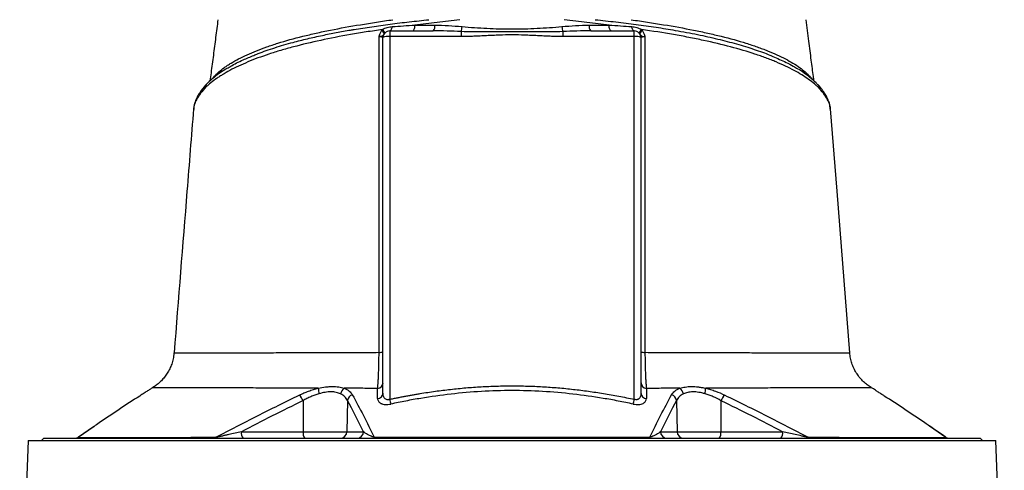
# Model space of a CAD drawing. Header units: millimetres. Extents: x 2377 to 3568, y 1016 to 5019.
# Tile 14 of 15: x 2530 to 3415, y 4018 to 4423. Entities that reach past the tile are written whole.
import ezdxf

# ---------------------------------------------------------------- set-up
doc = ezdxf.new("R2010")
doc.units = ezdxf.units.MM
doc.header["$LTSCALE"] = 2

msp = doc.modelspace()

# ---------------------------------------------------------------- linework, layer by layer
at = {"color": 7, "linetype": 'Continuous', "lineweight": 25}
for p, q in [((2862.46, 4412.71), (2862.46, 4407.55)), ((2862.46, 4412.71), (2901.64, 4412.71)), ((2926.63, 4412.06), (2926.63, 4407.55)), ((3018.3, 4412.06), (3018.3, 4407.55)), ((3043.29, 4412.71), (3082.46, 4412.71)), ((3082.46, 4407.55), (3082.46, 4412.71)), ((2856.46, 4087.46), (2856.46, 4406.71)), ((2862.46, 4407.55), (2862.46, 4081.73)), ((2926.63, 4407.55), (2862.46, 4407.55)), ((3082.46, 4407.55), (3018.3, 4407.55)), ((3082.46, 4081.73), (3082.46, 4407.55)), ((3088.46, 4406.71), (3088.46, 4087.46)), ((3247.72, 4364.24), (3247.58, 4364.39)), ((2686.25, 4342.51), (2686.21, 4342.02)), ((3258.82, 4341.9), (3258.71, 4342.51)), ((3276.13, 4123.34), (3276.21, 4123.34)), ((3295.6, 4092.13), (3295.57, 4092.13)), ((2784.53, 4080.5), (2784.65, 4052.61)), ((2824.45, 4080.79), (2823.97, 4052.61)), ((3120.48, 4080.79), (3120.95, 4052.61)), ((3160.4, 4080.49), (3160.27, 4052.61)), ((2596.23, 4057.14), (2582.77, 4047.83)), ((2551.46, 4046.71), (2549.46, 4044.71)), ((2551.46, 4046.71), (3393.46, 4046.71)), ((2729.14, 4052.61), (2784.65, 4052.61)), ((2784.65, 4052.61), (2823.97, 4052.61)), ((2823.97, 4052.61), (2838.94, 4052.61)), ((3105.99, 4052.61), (3120.95, 4052.61)), ((3120.95, 4052.61), (3160.27, 4052.61)), ((3160.27, 4052.61), (3215.79, 4052.61)), ((3395.46, 4044.71), (3393.46, 4046.71)), ((2537.45, 4044.71), (2529.76, 3861.98)), ((2537.45, 4044.71), (3407.48, 4044.71)), ((3415.17, 3861.94), (3407.48, 4044.71))]:
    msp.add_line(p, q, dxfattribs=at)
at = {"color": 8, "linetype": 'Continuous', "lineweight": 25}
for p, q in [((2703.13, 4369.79), (2703.6, 4370.51)), ((3241.45, 4369.86), (3241.34, 4370.49)), ((3241.34, 4370.49), (3242.07, 4369.37)), ((2596.62, 4057.35), (2582.46, 4047.55)), ((3362.47, 4047.55), (3347.77, 4057.72))]:
    msp.add_line(p, q, dxfattribs=at)
at = {"color": 7, "linetype": 'Continuous', "lineweight": 25, "flags": 128}
for points in [[(2862.46, 4412.71), (2862.83, 4412.78), (2863.2, 4412.98), (2863.54, 4413.3), (2863.87, 4413.75), (2864.16, 4414.31), (2864.41, 4414.97), (2864.62, 4415.71), (2864.78, 4416.52)], [(2883.3, 4412.71), (2883.63, 4412.81), (2883.96, 4413.09), (2884.26, 4413.55), (2884.53, 4414.17), (2884.76, 4414.94), (2884.94, 4415.83), (2885.08, 4416.81), (2885.16, 4417.85)], [(3061.62, 4412.71), (3061.29, 4412.81), (3060.97, 4413.09), (3060.67, 4413.55), (3060.4, 4414.17), (3060.17, 4414.94), (3059.98, 4415.83), (3059.85, 4416.81), (3059.77, 4417.85)], [(3082.46, 4412.71), (3082.09, 4412.78), (3081.73, 4412.98), (3081.38, 4413.3), (3081.06, 4413.75), (3080.77, 4414.31), (3080.51, 4414.97), (3080.3, 4415.71), (3080.14, 4416.52)], [(3276.34, 4123.35), (3264.75, 4268.69), (3258.85, 4342.52)]]:
    msp.add_lwpolyline(points, dxfattribs=at)
at = {"color": 7, "linetype": 'Continuous', "lineweight": 25}
for centre, radius, start, end in [((2852.38, 4407.87), 5.66, 23.88868, 60.78744), ((2853.21, 4409.93), 4.84, 9.24299, 55.02444), ((2862.46, 4406.71), 6, 90, 180), ((2897.08, 4416.79), 6.12, 318.17656, 9.69023), ((2909.96, 4417.96), 17.67, 340.51498, 355.27945), ((3034.96, 4417.96), 17.67, 184.72055, 199.48502), ((3047.85, 4416.79), 6.12, 170.30977, 221.82344), ((3082.46, 4406.71), 6, 0, 90), ((3091.71, 4409.93), 4.84, 124.97556, 170.75701), ((3092.54, 4407.87), 5.66, 119.21256, 156.11132), ((2860.99, 4396.14), 11.5, 82.65042, 113.19586), ((3083.93, 4396.14), 11.5, 66.80414, 97.34958), ((2853.54, 4139.33), 15.43, 267.53228, 280.90614), ((3091.38, 4139.33), 15.43, 259.09391, 272.46771), ((2816.8, 4091.37), 18.51, 178.99491, 194.70553), ((2825.63, 4085.51), 7.34, 123.64611, 171.45211), ((2851.01, 4096.97), 5.46, 276.73252, 356.74598), ((3093.92, 4096.97), 5.46, 183.25435, 263.26851), ((3119.29, 4085.52), 7.34, 8.54574, 56.35025), ((3128.13, 4091.37), 18.51, 345.29632, 1.00913), ((2770.61, 4074.86), 15.02, 22.05748, 45.25191), ((2830.73, 4079.71), 6.37, 106.81928, 170.22076), ((2851.01, 4087.78), 5.47, 276.15505, 356.64553), ((3093.92, 4087.78), 5.47, 183.35451, 263.84499), ((3114.2, 4079.71), 6.37, 9.78019, 73.18254), ((3174.32, 4074.85), 15.02, 134.74778, 157.94153), ((2968.36, 4104.04), 108.23, 191.90059, 194.22634), ((2976.58, 4104.04), 108.21, 345.77228, 348.09828), ((2579.28, 4052.71), 6, 270.00008, 305.34457), ((2579.47, 4052.49), 5.78, 270.03734, 301.23082), ((2704.1, 4049.81), 3.1, 271.38011, 313.78027), ((2735.97, 4051.25), 6.97, 168.8058, 220.70472), ((2791.49, 4051.25), 6.97, 168.8058, 220.70472), ((2818.08, 4052.61), 5.9, 270.98724, 359.999), ((2833.04, 4052.61), 5.9, 270.98724, 359.999), ((2847.41, 4047.99), 1.31, 282.04832, 342.44781), ((3097.52, 4047.99), 1.31, 197.55397, 257.9527), ((3111.88, 4052.61), 5.9, 180.001, 269.01276), ((3126.85, 4052.61), 5.9, 180.001, 269.01276), ((3153.44, 4051.25), 6.97, 319.29528, 11.1942), ((3208.95, 4051.25), 6.97, 319.29528, 11.1942), ((3240.83, 4049.81), 3.1, 226.22234, 268.62013), ((3365.65, 4052.71), 6, 234.73929, 269.99999), ((3365.46, 4052.49), 5.78, 238.77219, 269.96266)]:
    msp.add_arc(centre, radius, start, end, dxfattribs=at)
at = {"color": 8, "linetype": 'Continuous', "lineweight": 25}
for centre, radius, start, end in [((2701.27, 4360.76), 5.35, 136.79731, 179.80848), ((3243.66, 4360.74), 5.36, 0.21199, 40.72616), ((2693.81, 4349.67), 5.54, 154.182, 177.13615), ((3251.11, 4349.67), 5.54, 2.86418, 25.58177)]:
    msp.add_arc(centre, radius, start, end, dxfattribs=at)
at = {"color": 7, "linetype": 'Continuous', "lineweight": 25}
for points, knots in [([(2708, 4422.71), (2707.33, 4417.43), (2705.98, 4406.88), (2703.92, 4390.9), (2702.22, 4377.84), (2701.14, 4370.12), (2700.8, 4367.7)], [0, 0, 0, 0, 0.2898975, 0.5798158, 0.8683734, 1, 1, 1, 1]), ([(2704.54, 4371.66), (2704.62, 4371.74), (2704.7, 4371.83), (2704.86, 4372), (2705.1, 4372.26), (2705.67, 4372.86), (2706.18, 4373.37), (2707.23, 4374.4), (2707.97, 4375.08), (2710.3, 4377.11), (2712.01, 4378.45), (2714.79, 4380.45), (2715.76, 4381.11), (2717.75, 4382.42), (2718.79, 4383.07), (2721.99, 4385.01), (2724.26, 4386.28), (2731.48, 4390.04), (2736.83, 4392.46), (2745.67, 4395.98), (2748.75, 4397.13), (2753.57, 4398.83), (2755.21, 4399.39), (2758.56, 4400.51), (2760.28, 4401.06), (2769, 4403.79), (2776.42, 4405.86), (2788.19, 4408.79), (2792.23, 4409.74), (2798.45, 4411.13), (2800.55, 4411.58), (2804.8, 4412.48), (2806.96, 4412.92), (2817.85, 4415.1), (2826.9, 4416.72), (2840.95, 4419.01), (2845.72, 4419.75), (2852.98, 4420.86), (2855.42, 4421.23), (2860.33, 4421.97), (2862.81, 4422.34), (2865.29, 4422.71)], [0, 0, 0, 0, 0.003906, 0.003906, 0.007813, 0.015625, 0.03125, 0.03125, 0.0625, 0.0625, 0.125, 0.125, 0.15625, 0.15625, 0.1875, 0.1875, 0.25, 0.25, 0.375, 0.375, 0.4375, 0.4375, 0.46875, 0.46875, 0.5, 0.5, 0.625, 0.625, 0.6875, 0.6875, 0.71875, 0.71875, 0.75, 0.75, 0.875, 0.875, 0.9375, 0.9375, 0.96875, 0.96875, 1, 1, 1, 1]), ([(2925.55, 4422.71), (2922.11, 4422.28), (2918.68, 4421.87), (2911.86, 4421.06), (2908.47, 4420.66), (2898.36, 4419.47), (2891.71, 4418.67), (2885.16, 4417.85)], [0, 0, 0, 0, 0.25, 0.25, 0.5, 0.5, 1, 1, 1, 1]), ([(3059.77, 4417.85), (3053.23, 4418.67), (3046.6, 4419.46), (3036.52, 4420.65), (3033.13, 4421.05), (3026.32, 4421.86), (3022.91, 4422.27), (3019.49, 4422.7)], [0, 0, 0, 0, 0.5, 0.5, 0.75, 0.75, 1, 1, 1, 1]), ([(3079.66, 4422.71), (3084.63, 4421.96), (3089.55, 4421.22), (3099.24, 4419.75), (3104, 4419.01), (3118.04, 4416.71), (3127.07, 4415.1), (3137.93, 4412.93), (3140.08, 4412.49), (3144.34, 4411.59), (3146.45, 4411.13), (3152.7, 4409.74), (3156.74, 4408.79), (3168.53, 4405.85), (3175.93, 4403.79), (3186.34, 4400.53), (3189.69, 4399.42), (3194.55, 4397.71), (3196.14, 4397.13), (3199.25, 4395.97), (3200.76, 4395.38), (3208.17, 4392.43), (3213.53, 4389.99), (3223.14, 4384.99), (3227.39, 4382.42), (3232.91, 4378.46), (3234.61, 4377.12), (3236.95, 4375.08), (3237.69, 4374.4), (3238.74, 4373.37), (3239.26, 4372.86), (3239.83, 4372.26), (3240.07, 4372), (3240.23, 4371.83), (3240.3, 4371.75), (3240.38, 4371.66)], [0, 0, 0, 0, 0.0625, 0.0625, 0.125, 0.125, 0.25, 0.25, 0.28125, 0.28125, 0.3125, 0.3125, 0.375, 0.375, 0.5, 0.5, 0.5625, 0.5625, 0.59375, 0.59375, 0.625, 0.625, 0.75, 0.75, 0.875, 0.875, 0.9375, 0.9375, 0.96875, 0.96875, 0.984375, 0.992188, 0.996094, 0.996094, 1, 1, 1, 1]), ([(3244.15, 4367.46), (3243.95, 4368.85), (3243.07, 4375.14), (3241.5, 4387.12), (3239.28, 4404.17), (3237.74, 4416.27), (3236.92, 4422.71)], [0, 0, 0, 0, 0.0754015, 0.3413038, 0.6494871, 1, 1, 1, 1]), ([(2855.99, 4413.89), (2851.09, 4413.18), (2846.25, 4412.46), (2839.07, 4411.33), (2836.69, 4410.94), (2831.96, 4410.16), (2829.6, 4409.76), (2817.95, 4407.73), (2809.02, 4406.01), (2791.92, 4402.34), (2783.75, 4400.39), (2774.01, 4397.81), (2772.08, 4397.28), (2768.3, 4396.22), (2766.43, 4395.68), (2762.76, 4394.59), (2760.95, 4394.04), (2757.39, 4392.93), (2755.63, 4392.36), (2747.05, 4389.52), (2740.71, 4387.17), (2729.02, 4382.3), (2723.68, 4379.78), (2716.41, 4375.88), (2714.11, 4374.56), (2710.85, 4372.56), (2709.8, 4371.88), (2707.75, 4370.52), (2706.75, 4369.84), (2703.88, 4367.78), (2702.09, 4366.39), (2699.63, 4364.3), (2698.84, 4363.6), (2697.33, 4362.2), (2696.61, 4361.49), (2695.93, 4360.78)], [0, 0, 0, 0, 0.0625, 0.0625, 0.09375, 0.09375, 0.125, 0.125, 0.25, 0.25, 0.375, 0.375, 0.40625, 0.40625, 0.4375, 0.4375, 0.46875, 0.46875, 0.5, 0.5, 0.625, 0.625, 0.75, 0.75, 0.8125, 0.8125, 0.84375, 0.84375, 0.875, 0.875, 0.9375, 0.9375, 0.96875, 0.96875, 1, 1, 1, 1]), ([(2853.01, 4407.5), (2853.03, 4407.74), (2853.08, 4407.98), (2853.18, 4408.45), (2853.24, 4408.69), (2853.44, 4409.38), (2853.6, 4409.84), (2854.14, 4411.18), (2854.6, 4412.02), (2855.14, 4412.81)], [0, 0, 0, 0, 0.125, 0.125, 0.25, 0.25, 0.5, 0.5, 1, 1, 1, 1]), ([(2857.56, 4410.16), (2857.27, 4409.75), (2857.03, 4409.37), (2856.52, 4408.72), (2856.24, 4408.46), (2855.55, 4408.03), (2855.14, 4407.87), (2854.41, 4407.69), (2854.15, 4407.64), (2853.6, 4407.55), (2853.31, 4407.52), (2853.01, 4407.5)], [0, 0, 0, 0, 0.25, 0.25, 0.5, 0.5, 0.75, 0.75, 0.875, 0.875, 1, 1, 1, 1]), ([(2855.99, 4413.89), (2856.65, 4414.31), (2857.35, 4414.67), (2858.79, 4415.28), (2859.53, 4415.53), (2861.02, 4415.95), (2861.77, 4416.12), (2863.28, 4416.37), (2864.03, 4416.46), (2864.78, 4416.52)], [0, 0, 0, 0, 0.25, 0.25, 0.5, 0.5, 0.75, 0.75, 1, 1, 1, 1]), ([(2903.11, 4417.82), (2907.16, 4417.82), (2911.23, 4417.67), (2919.39, 4417.21), (2923.47, 4416.88), (2927.58, 4416.5)], [0, 0, 0, 0, 0.5, 0.5, 1, 1, 1, 1]), ([(3018.3, 4412.06), (3014.49, 4411.9), (3010.68, 4411.81), (3003.04, 4411.71), (2999.22, 4411.7), (2991.58, 4411.71), (2987.76, 4411.74), (2980.11, 4411.78), (2976.28, 4411.8), (2968.63, 4411.8), (2964.81, 4411.78), (2957.16, 4411.74), (2953.34, 4411.71), (2945.7, 4411.7), (2941.88, 4411.71), (2934.25, 4411.81), (2930.44, 4411.9), (2926.63, 4412.06)], [0, 0, 0, 0, 0.125, 0.125, 0.25, 0.25, 0.375, 0.375, 0.5, 0.5, 0.625, 0.625, 0.75, 0.75, 0.875, 0.875, 1, 1, 1, 1]), ([(2927.58, 4416.5), (2931.27, 4416.16), (2934.99, 4415.88), (2942.43, 4415.38), (2946.17, 4415.17), (2957.4, 4414.64), (2964.94, 4414.43), (2980, 4414.43), (2987.52, 4414.64), (2998.76, 4415.17), (3002.5, 4415.38), (3009.94, 4415.88), (3013.65, 4416.16), (3017.35, 4416.5)], [0, 0, 0, 0, 0.125, 0.125, 0.25, 0.25, 0.5, 0.5, 0.75, 0.75, 0.875, 0.875, 1, 1, 1, 1]), ([(3017.35, 4416.5), (3021.45, 4416.88), (3025.54, 4417.21), (3033.7, 4417.67), (3037.76, 4417.82), (3041.82, 4417.82)], [0, 0, 0, 0, 0.5, 0.5, 1, 1, 1, 1]), ([(3080.14, 4416.52), (3081.65, 4416.41), (3083.17, 4416.16), (3085.4, 4415.53), (3086.14, 4415.27), (3087.58, 4414.66), (3088.28, 4414.31), (3088.94, 4413.89)], [0, 0, 0, 0, 0.5, 0.5, 0.75, 0.75, 1, 1, 1, 1]), ([(3087.37, 4410.16), (3087.66, 4409.75), (3087.9, 4409.36), (3088.4, 4408.72), (3088.68, 4408.46), (3089.38, 4408.04), (3089.79, 4407.87), (3090.76, 4407.63), (3091.32, 4407.54), (3091.92, 4407.5)], [0, 0, 0, 0, 0.25, 0.25, 0.5, 0.5, 0.75, 0.75, 1, 1, 1, 1]), ([(3249.02, 4360.76), (3248.33, 4361.48), (3247.61, 4362.18), (3246.1, 4363.59), (3245.31, 4364.29), (3242.84, 4366.38), (3241.07, 4367.76), (3235.36, 4371.86), (3231.03, 4374.53), (3221.34, 4379.73), (3215.98, 4382.26), (3208.59, 4385.35), (3207.08, 4385.96), (3203.99, 4387.17), (3202.42, 4387.77), (3197.62, 4389.55), (3194.31, 4390.7), (3184.06, 4394.09), (3176.79, 4396.24), (3161.38, 4400.34), (3153.23, 4402.29), (3142.48, 4404.6), (3140.29, 4405.06), (3135.89, 4405.96), (3133.66, 4406.4), (3129.16, 4407.27), (3126.89, 4407.7), (3122.3, 4408.54), (3119.99, 4408.95), (3108.32, 4410.98), (3098.75, 4412.47), (3088.94, 4413.89)], [0, 0, 0, 0, 0.03125, 0.03125, 0.0625, 0.0625, 0.125, 0.125, 0.25, 0.25, 0.375, 0.375, 0.40625, 0.40625, 0.4375, 0.4375, 0.5, 0.5, 0.625, 0.625, 0.75, 0.75, 0.78125, 0.78125, 0.8125, 0.8125, 0.84375, 0.84375, 0.875, 0.875, 1, 1, 1, 1]), ([(3089.78, 4412.81), (3090.33, 4412.02), (3090.78, 4411.17), (3091.33, 4409.84), (3091.49, 4409.38), (3091.69, 4408.68), (3091.75, 4408.45), (3091.85, 4407.98), (3091.89, 4407.74), (3091.92, 4407.5)], [0, 0, 0, 0, 0.5, 0.5, 0.75, 0.75, 0.875, 0.875, 1, 1, 1, 1]), ([(2852.88, 4123.92), (2852.91, 4147.65), (2852.93, 4171.36), (2852.97, 4218.74), (2852.99, 4242.42), (2853.01, 4289.69), (2853.01, 4313.31), (2853.02, 4360.46), (2853.01, 4384), (2853.01, 4407.5)], [0, 0, 0, 0, 0.25, 0.25, 0.5, 0.5, 0.75, 0.75, 1, 1, 1, 1]), ([(2856.46, 4406.71), (2856.46, 4406.79), (2856.39, 4406.87), (2856.15, 4406.99), (2856.06, 4407.03), (2855.83, 4407.1), (2855.69, 4407.14), (2855.25, 4407.24), (2854.87, 4407.31), (2854.02, 4407.42), (2853.53, 4407.47), (2853.01, 4407.5)], [0, 0, 0, 0, 0.25, 0.25, 0.375, 0.375, 0.5, 0.5, 0.75, 0.75, 1, 1, 1, 1]), ([(3018.3, 4407.55), (3017.61, 4407.55), (3016.18, 4407.55), (3014, 4407.58), (3011.71, 4407.63), (3009.31, 4407.7), (3006.77, 4407.79), (3004.03, 4407.9), (3000.22, 4408.07), (2995.4, 4408.32), (2989.67, 4408.61), (2982.04, 4408.95), (2972.49, 4409.17), (2962.93, 4408.95), (2955.29, 4408.61), (2949.56, 4408.32), (2944.73, 4408.07), (2940.91, 4407.9), (2937.63, 4407.77), (2934.08, 4407.65), (2930.25, 4407.56), (2927.8, 4407.55), (2926.63, 4407.55)], [0, 0, 0, 0, 0.022684, 0.046516, 0.071499, 0.097634, 0.124921, 0.154514, 0.187387, 0.249861, 0.312336, 0.374801, 0.499716, 0.624752, 0.687296, 0.74984, 0.812385, 0.845303, 0.874927, 0.919825, 0.961514, 1, 1, 1, 1]), ([(3091.92, 4407.5), (3091.39, 4407.47), (3090.91, 4407.42), (3090.06, 4407.31), (3089.68, 4407.24), (3089.23, 4407.14), (3089.1, 4407.1), (3088.87, 4407.03), (3088.77, 4406.99), (3088.54, 4406.87), (3088.46, 4406.79), (3088.46, 4406.71)], [0, 0, 0, 0, 0.25, 0.25, 0.5, 0.5, 0.625, 0.625, 0.75, 0.75, 1, 1, 1, 1]), ([(3091.92, 4407.5), (3091.91, 4384), (3091.91, 4360.46), (3091.91, 4313.31), (3091.92, 4289.69), (3091.94, 4242.41), (3091.96, 4218.74), (3092, 4171.36), (3092.02, 4147.65), (3092.05, 4123.92)], [0, 0, 0, 0, 0.25, 0.25, 0.5, 0.5, 0.75, 0.75, 1, 1, 1, 1]), ([(2716.67, 4379.12), (2717.6, 4379.72), (2721.6, 4382.32), (2729.33, 4386.21), (2736.98, 4389.33), (2740.2, 4390.64)], [0, 0, 0, 0, 0.1484333, 0.6412599, 1, 1, 1, 1]), ([(3206.93, 4389.75), (3211.06, 4387.98), (3217.7, 4385.14), (3224.84, 4381.33), (3228.07, 4379.33), (3229.42, 4378.5)], [0, 0, 0, 0, 0.489168, 0.787524, 1, 1, 1, 1]), ([(2716.09, 4378.89), (2715.47, 4378.53), (2712.77, 4376.96), (2708.56, 4374.07), (2703.49, 4370.21), (2699.79, 4366.99), (2697.97, 4364.97), (2697.43, 4364.37)], [0, 0, 0, 0, 0.079899, 0.347462, 0.614768, 0.887027, 1, 1, 1, 1]), ([(3247.53, 4364.08), (3246.99, 4364.68), (3245.21, 4366.65), (3241.56, 4369.93), (3236.57, 4373.86), (3232.66, 4376.63), (3230.29, 4378.03), (3229.96, 4378.22)], [0, 0, 0, 0, 0.121036, 0.400053, 0.678675, 0.955884, 1, 1, 1, 1]), ([(2695.93, 4360.78), (2694.22, 4358.99), (2692.73, 4357.15), (2690.17, 4353.48), (2689.11, 4351.66), (2688.28, 4349.95)], [0, 0, 0, 0, 0.5, 0.5, 1, 1, 1, 1]), ([(2697.4, 4364.39), (2696.44, 4363.34), (2694.25, 4360.95), (2691.56, 4357.08), (2689.72, 4353.98), (2688.99, 4352.38), (2688.85, 4352.07)], [0, 0, 0, 0, 0.25978, 0.59281, 0.922764, 1, 1, 1, 1]), ([(3256.11, 4352.06), (3255.47, 4353.31), (3254.16, 4355.88), (3251.4, 4359.91), (3249.16, 4362.8), (3247.71, 4364.23), (3247.56, 4364.38)], [0, 0, 0, 0, 0.309524, 0.632567, 0.962383, 1, 1, 1, 1]), ([(3256.64, 4349.95), (3255.81, 4351.65), (3254.76, 4353.48), (3252.21, 4357.14), (3250.72, 4358.98), (3249.02, 4360.76)], [0, 0, 0, 0, 0.5, 0.5, 1, 1, 1, 1]), ([(2688.9, 4352.04), (2688.56, 4351.37), (2687.62, 4349.49), (2686.81, 4347.04), (2686.56, 4345.27), (2686.49, 4344.78)], [0, 0, 0, 0, 0.288386, 0.805955, 1, 1, 1, 1]), ([(3258.91, 4341.86), (3258.9, 4342.14), (3258.88, 4343.77), (3258.19, 4346.71), (3257.26, 4349.84), (3256.35, 4351.57), (3256.11, 4352.04)], [0, 0, 0, 0, 0.079639, 0.465129, 0.854744, 1, 1, 1, 1]), ([(2686.08, 4342.53), (2684.11, 4317.91), (2678.27, 4244.85), (2672.45, 4171.79), (2668.58, 4123.35)], [0, 0, 0, 0, 0.33689, 1, 1, 1, 1]), ([(2686.35, 4343.9), (2686.21, 4343.31), (2686.06, 4342.67), (2686.06, 4342.03), (2686.06, 4341.99)], [0, 0, 0, 0, 0.929181, 1, 1, 1, 1]), ([(2668.48, 4123.36), (2668.41, 4122.36), (2668.22, 4119.75), (2667.26, 4115.66), (2665.74, 4111.21), (2663.74, 4107.09), (2661.38, 4103.34), (2658.7, 4099.97), (2655.78, 4096.99), (2652.67, 4094.46), (2650.48, 4092.89), (2649.29, 4092.24), (2649.23, 4092.21)], [0, 0, 0, 0, 0.079121, 0.20619, 0.32959, 0.449487, 0.565935, 0.678886, 0.788199, 0.893633, 0.994828, 1, 1, 1, 1]), ([(2851.65, 4091.54), (2851.81, 4093.22), (2851.97, 4095.2), (2852.15, 4098.05), (2852.18, 4098.64), (2852.25, 4099.86), (2852.29, 4100.49), (2852.38, 4102.42), (2852.44, 4103.76), (2852.55, 4106.54), (2852.6, 4107.99), (2852.67, 4110.24), (2852.69, 4111), (2852.73, 4112.55), (2852.75, 4113.34), (2852.83, 4117.31), (2852.87, 4120.57), (2852.88, 4123.92)], [0, 0, 0, 0, 0.25, 0.25, 0.3125, 0.3125, 0.375, 0.375, 0.5, 0.5, 0.625, 0.625, 0.6875, 0.6875, 0.75, 0.75, 1, 1, 1, 1]), ([(3092.05, 4123.92), (3092.06, 4120.57), (3092.1, 4117.32), (3092.19, 4112.59), (3092.23, 4111.02), (3092.32, 4108.01), (3092.37, 4106.56), (3092.48, 4103.77), (3092.54, 4102.43), (3092.67, 4099.85), (3092.74, 4098.63), (3092.88, 4096.35), (3092.96, 4095.29), (3093.11, 4093.3), (3093.2, 4092.38), (3093.28, 4091.54)], [0, 0, 0, 0, 0.25, 0.25, 0.375, 0.375, 0.5, 0.5, 0.625, 0.625, 0.75, 0.75, 0.875, 0.875, 1, 1, 1, 1]), ([(3295.61, 4092.21), (3295.56, 4092.23), (3294.27, 4092.92), (3291.89, 4094.66), (3288.5, 4097.48), (3285.39, 4100.81), (3282.62, 4104.52), (3280.28, 4108.59), (3278.41, 4112.93), (3277.11, 4117.48), (3276.4, 4120.99), (3276.33, 4122.96), (3276.32, 4123.35)], [0, 0, 0, 0, 0.004239, 0.115087, 0.2316, 0.351278, 0.472986, 0.596013, 0.71991, 0.844382, 0.969226, 1, 1, 1, 1]), ([(2649.08, 4092.11), (2649.01, 4092.06), (2648.85, 4091.95), (2647.39, 4090.98), (2644.97, 4089.39), (2641.73, 4087.27), (2639.05, 4085.55), (2637.69, 4084.68)], [0, 0, 0, 0, 0.17805, 0.380751, 0.590983, 0.792748, 1, 1, 1, 1]), ([(2781.18, 4085.52), (2782.53, 4086.17), (2783.9, 4086.8), (2786.7, 4087.98), (2788.12, 4088.54), (2790.98, 4089.58), (2792.42, 4090.07), (2794.62, 4090.73), (2795.36, 4090.94), (2796.83, 4091.34), (2797.56, 4091.52), (2798.29, 4091.69)], [0, 0, 0, 0, 0.25, 0.25, 0.5, 0.5, 0.75, 0.75, 0.875, 0.875, 1, 1, 1, 1]), ([(2798.29, 4091.69), (2800.51, 4092.16), (2802.68, 4092.55), (2805.86, 4092.94), (2806.91, 4093.04), (2808.98, 4093.18), (2810, 4093.21), (2812.97, 4093.2), (2814.85, 4093.06), (2817.51, 4092.64), (2818.38, 4092.47), (2820.02, 4092.08), (2820.81, 4091.86), (2821.57, 4091.62)], [0, 0, 0, 0, 0.25, 0.25, 0.375, 0.375, 0.5, 0.5, 0.75, 0.75, 0.875, 0.875, 1, 1, 1, 1]), ([(2821.57, 4091.62), (2822.45, 4091.29), (2823.26, 4090.91), (2824.77, 4090.07), (2825.45, 4089.61), (2827.27, 4088.14), (2828.21, 4087.03), (2828.88, 4085.8)], [0, 0, 0, 0, 0.25, 0.25, 0.5, 0.5, 1, 1, 1, 1]), ([(2851.65, 4091.54), (2846.51, 4091.56), (2841.43, 4091.57), (2831.4, 4091.6), (2826.45, 4091.61), (2821.57, 4091.62)], [0, 0, 0, 0, 0.5, 0.5, 1, 1, 1, 1]), ([(2851.59, 4082.35), (2851.6, 4084.33), (2851.61, 4086.32), (2851.63, 4088.3), (2851.63, 4089.38), (2851.64, 4090.46), (2851.65, 4091.54)], [0, 0, 0, 0, 0.006000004, 0.006000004, 0.006000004, 0.009284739, 0.009284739, 0.009284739, 0.009284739]), ([(2862.46, 4081.73), (2863.62, 4081.97), (2865.92, 4082.45), (2869.36, 4083.15), (2872.79, 4083.83), (2876.21, 4084.48), (2879.61, 4085.11), (2883, 4085.72), (2886.37, 4086.3), (2893.21, 4087.45), (2903.46, 4089.01), (2917.23, 4090.74), (2930.97, 4092.1), (2944.79, 4093.09), (2958.61, 4093.69), (2972.42, 4093.89), (2986.2, 4093.69), (2999.99, 4093.1), (3013.85, 4092.11), (3025.34, 4090.98), (3034.43, 4089.89), (3041.15, 4089), (3047.91, 4088.02), (3054.73, 4086.95), (3061.59, 4085.79), (3068.51, 4084.53), (3075.47, 4083.18), (3080.13, 4082.21), (3082.46, 4081.73)], [0, 0, 0, 0, 0.015939, 0.031794, 0.047567, 0.063258, 0.078867, 0.094395, 0.109843, 0.12521, 0.188192, 0.250162, 0.312872, 0.374969, 0.437621, 0.500012, 0.561814, 0.624018, 0.686676, 0.749836, 0.780101, 0.810643, 0.841468, 0.872581, 0.903986, 0.935688, 0.967691, 1, 1, 1, 1]), ([(3123.36, 4091.62), (3118.48, 4091.61), (3113.54, 4091.6), (3103.51, 4091.57), (3098.43, 4091.56), (3093.28, 4091.54)], [0, 0, 0, 0, 0.5, 0.5, 1, 1, 1, 1]), ([(3093.28, 4091.54), (3093.29, 4089.57), (3093.3, 4087.59), (3093.32, 4085.61), (3093.32, 4084.52), (3093.33, 4083.43), (3093.34, 4082.35)], [0, 0, 0, 0, 0.006000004, 0.006000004, 0.006000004, 0.009285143, 0.009285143, 0.009285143, 0.009285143]), ([(3116.04, 4085.8), (3116.38, 4086.41), (3116.79, 4087), (3117.73, 4088.11), (3118.27, 4088.64), (3119.48, 4089.62), (3120.16, 4090.07), (3121.65, 4090.91), (3122.48, 4091.29), (3123.36, 4091.62)], [0, 0, 0, 0, 0.25, 0.25, 0.5, 0.5, 0.75, 0.75, 1, 1, 1, 1]), ([(3123.36, 4091.62), (3124.87, 4092.1), (3126.51, 4092.5), (3129.16, 4092.91), (3130.07, 4093.02), (3131.97, 4093.17), (3132.94, 4093.21), (3135.91, 4093.21), (3137.96, 4093.08), (3141.16, 4092.68), (3142.25, 4092.52), (3144.42, 4092.14), (3145.52, 4091.93), (3146.63, 4091.69)], [0, 0, 0, 0, 0.25, 0.25, 0.375, 0.375, 0.5, 0.5, 0.75, 0.75, 0.875, 0.875, 1, 1, 1, 1]), ([(3146.63, 4091.69), (3148.09, 4091.35), (3149.55, 4090.95), (3151.76, 4090.29), (3152.5, 4090.05), (3153.96, 4089.57), (3154.68, 4089.32), (3158.27, 4088.01), (3161.05, 4086.83), (3163.74, 4085.52)], [0, 0, 0, 0, 0.25, 0.25, 0.375, 0.375, 0.5, 0.5, 1, 1, 1, 1]), ([(3307.24, 4084.68), (3306.52, 4085.14), (3304.6, 4086.37), (3301.84, 4088.15), (3299.27, 4089.84), (3297.34, 4091.11), (3296.2, 4091.87), (3295.69, 4092.21), (3295.83, 4092.11), (3295.84, 4092.11)], [0, 0, 0, 0, 0.108351, 0.28718, 0.46985, 0.639472, 0.813333, 0.994852, 1, 1, 1, 1]), ([(2637.69, 4084.68), (2625.45, 4076.73), (2611.7, 4067.8), (2598.11, 4058.38), (2596.62, 4057.35)], [0, 0, 0, 0, 0.8904356, 1, 1, 1, 1]), ([(2706.24, 4047.57), (2718.64, 4054.08), (2731.08, 4060.51), (2756.05, 4073.18), (2768.58, 4079.42), (2781.18, 4085.52)], [0, 0, 0, 0, 0.5, 0.5, 1, 1, 1, 1]), ([(2798.9, 4086.67), (2798.28, 4086.5), (2797.65, 4086.31), (2796.4, 4085.91), (2795.78, 4085.69), (2793.92, 4085.02), (2792.7, 4084.54), (2790.3, 4083.49), (2789.12, 4082.94), (2786.79, 4081.76), (2785.64, 4081.14), (2784.53, 4080.5)], [0, 0, 0, 0, 0.125, 0.125, 0.25, 0.25, 0.5, 0.5, 0.75, 0.75, 1, 1, 1, 1]), ([(2818.38, 4086.61), (2817.78, 4086.87), (2817.16, 4087.12), (2815.83, 4087.57), (2815.13, 4087.76), (2812.93, 4088.24), (2811.37, 4088.42), (2808.85, 4088.42), (2807.98, 4088.38), (2806.21, 4088.22), (2805.31, 4088.1), (2802.6, 4087.64), (2800.77, 4087.2), (2798.9, 4086.67)], [0, 0, 0, 0, 0.125, 0.125, 0.25, 0.25, 0.5, 0.5, 0.625, 0.625, 0.75, 0.75, 1, 1, 1, 1]), ([(2824.45, 4080.79), (2823.9, 4081.99), (2823.14, 4083.1), (2821.63, 4084.57), (2821.07, 4085.03), (2819.81, 4085.89), (2819.12, 4086.27), (2818.38, 4086.61)], [0, 0, 0, 0, 0.5, 0.5, 0.75, 0.75, 1, 1, 1, 1]), ([(2828.88, 4085.8), (2832.23, 4079.73), (2835.54, 4073.48), (2842.13, 4060.72), (2845.4, 4054.21), (2848.66, 4047.6)], [0, 0, 0, 0, 0.5, 0.5, 1, 1, 1, 1]), ([(2851.59, 4082.35), (2851.59, 4081.92), (2851.64, 4081.5), (2851.88, 4080.7), (2852.05, 4080.31), (2852.53, 4079.58), (2852.84, 4079.23), (2853.6, 4078.58), (2854.04, 4078.29), (2854.82, 4077.91), (2855.1, 4077.79), (2855.7, 4077.58), (2856.01, 4077.48), (2857, 4077.24), (2857.73, 4077.12), (2858.88, 4077.04), (2859.28, 4077.02), (2860.09, 4077.03), (2860.51, 4077.05), (2861.77, 4077.14), (2862.61, 4077.27), (2863.46, 4077.45)], [0, 0, 0, 0, 0.125, 0.125, 0.25, 0.25, 0.375, 0.375, 0.5, 0.5, 0.5625, 0.5625, 0.625, 0.625, 0.75, 0.75, 0.8125, 0.8125, 0.875, 0.875, 1, 1, 1, 1]), ([(2862.46, 4081.73), (2862.22, 4081.62), (2861.97, 4081.54), (2861.47, 4081.41), (2861.21, 4081.37), (2860.44, 4081.32), (2859.96, 4081.39), (2859.1, 4081.69), (2858.73, 4081.91), (2858.11, 4082.43), (2857.84, 4082.73), (2857.4, 4083.37), (2857.22, 4083.71), (2856.93, 4084.42), (2856.81, 4084.78), (2856.54, 4085.9), (2856.46, 4086.67), (2856.46, 4087.46)], [0, 0, 0, 0, 0.0625, 0.0625, 0.125, 0.125, 0.25, 0.25, 0.375, 0.375, 0.5, 0.5, 0.625, 0.625, 0.75, 0.75, 1, 1, 1, 1]), ([(3081.47, 4077.45), (3076.99, 4078.4), (3072.49, 4079.31), (3063.48, 4081.03), (3058.97, 4081.83), (3045.4, 4084.08), (3036.34, 4085.36), (3009.09, 4088.47), (2990.83, 4089.55), (2954.11, 4089.55), (2935.84, 4088.46), (2908.59, 4085.36), (2899.52, 4084.08), (2885.96, 4081.83), (2881.44, 4081.03), (2872.44, 4079.31), (2867.94, 4078.4), (2863.46, 4077.45)], [0, 0, 0, 0, 0.0625, 0.0625, 0.125, 0.125, 0.25, 0.25, 0.5, 0.5, 0.75, 0.75, 0.875, 0.875, 0.9375, 0.9375, 1, 1, 1, 1]), ([(3081.47, 4077.45), (3082.32, 4077.27), (3083.16, 4077.14), (3084.43, 4077.04), (3084.85, 4077.03), (3085.66, 4077.02), (3086.05, 4077.04), (3087.21, 4077.12), (3087.94, 4077.24), (3089.26, 4077.57), (3089.85, 4077.78), (3090.9, 4078.3), (3091.34, 4078.59), (3092.09, 4079.23), (3092.4, 4079.58), (3093.12, 4080.69), (3093.34, 4081.49), (3093.34, 4082.35)], [0, 0, 0, 0, 0.125, 0.125, 0.1875, 0.1875, 0.25, 0.25, 0.375, 0.375, 0.5, 0.5, 0.625, 0.625, 0.75, 0.75, 1, 1, 1, 1]), ([(3088.46, 4087.46), (3088.46, 4086.67), (3088.39, 4085.9), (3088.12, 4084.79), (3088, 4084.42), (3087.7, 4083.71), (3087.53, 4083.37), (3087.09, 4082.74), (3086.82, 4082.43), (3086.36, 4082.04), (3086.19, 4081.92), (3085.82, 4081.71), (3085.62, 4081.62), (3085.19, 4081.47), (3084.97, 4081.41), (3084.49, 4081.35), (3084.23, 4081.34), (3083.46, 4081.39), (3082.95, 4081.52), (3082.46, 4081.73)], [0, 0, 0, 0, 0.25, 0.25, 0.375, 0.375, 0.5, 0.5, 0.625, 0.625, 0.6875, 0.6875, 0.75, 0.75, 0.8125, 0.8125, 0.875, 0.875, 1, 1, 1, 1]), ([(3096.27, 4047.6), (3099.52, 4054.21), (3102.79, 4060.72), (3109.38, 4073.48), (3112.7, 4079.73), (3116.04, 4085.8)], [0, 0, 0, 0, 0.5, 0.5, 1, 1, 1, 1]), ([(3126.55, 4086.61), (3125.8, 4086.27), (3125.11, 4085.88), (3123.86, 4085.04), (3123.3, 4084.58), (3122.3, 4083.6), (3121.86, 4083.08), (3121.08, 4081.97), (3120.75, 4081.39), (3120.48, 4080.79)], [0, 0, 0, 0, 0.25, 0.25, 0.5, 0.5, 0.75, 0.75, 1, 1, 1, 1]), ([(3146.03, 4086.67), (3145.09, 4086.93), (3144.16, 4087.18), (3142.31, 4087.61), (3141.38, 4087.8), (3138.65, 4088.26), (3136.9, 4088.43), (3134.39, 4088.42), (3133.57, 4088.37), (3131.98, 4088.2), (3131.22, 4088.07), (3129.05, 4087.6), (3127.74, 4087.14), (3126.55, 4086.61)], [0, 0, 0, 0, 0.125, 0.125, 0.25, 0.25, 0.5, 0.5, 0.625, 0.625, 0.75, 0.75, 1, 1, 1, 1]), ([(3160.4, 4080.49), (3158.16, 4081.78), (3155.85, 4082.96), (3152.84, 4084.27), (3152.23, 4084.52), (3151, 4085.01), (3150.38, 4085.25), (3148.51, 4085.92), (3147.27, 4086.32), (3146.03, 4086.67)], [0, 0, 0, 0, 0.5, 0.5, 0.625, 0.625, 0.75, 0.75, 1, 1, 1, 1]), ([(3163.74, 4085.52), (3176.34, 4079.42), (3188.88, 4073.18), (3213.85, 4060.51), (3226.28, 4054.08), (3238.68, 4047.57)], [0, 0, 0, 0, 0.5, 0.5, 1, 1, 1, 1]), ([(3347.77, 4057.72), (3346.45, 4058.63), (3333.04, 4067.93), (3319.48, 4076.73), (3307.24, 4084.68)], [0, 0, 0, 0, 0.097882, 1, 1, 1, 1]), ([(3362.19, 4047.83), (3362.15, 4047.85), (3357.5, 4051.14), (3352.81, 4054.33), (3348.15, 4057.5)], [0, 0, 0, 0, 0.008158, 1, 1, 1, 1]), ([(2582.46, 4047.55), (2584.63, 4047.55), (2587.21, 4047.55), (2591.66, 4047.55), (2593.25, 4047.55), (2596.61, 4047.55), (2598.4, 4047.55), (2607.8, 4047.55), (2616.79, 4047.55), (2632.44, 4047.56), (2638.02, 4047.56), (2646.95, 4047.56), (2650.01, 4047.56), (2656.31, 4047.56), (2659.53, 4047.56), (2666.16, 4047.56), (2669.55, 4047.56), (2676.49, 4047.56), (2680.03, 4047.56), (2690.88, 4047.57), (2698.41, 4047.57), (2706.24, 4047.57)], [0, 0, 0, 0, 0.125, 0.125, 0.1875, 0.1875, 0.25, 0.25, 0.5, 0.5, 0.625, 0.625, 0.6875, 0.6875, 0.75, 0.75, 0.8125, 0.8125, 0.875, 0.875, 1, 1, 1, 1]), ([(2729.14, 4052.61), (2727.27, 4052.18), (2725.39, 4051.75), (2721.61, 4050.89), (2719.7, 4050.46), (2716.83, 4049.82), (2715.87, 4049.61), (2713.94, 4049.18), (2712.96, 4048.97), (2711.02, 4048.55), (2710.05, 4048.34), (2708.59, 4048.04), (2708.11, 4047.94), (2707.16, 4047.75), (2706.69, 4047.65), (2706.24, 4047.57)], [0, 0, 0, 0, 0.25, 0.25, 0.5, 0.5, 0.625, 0.625, 0.75, 0.75, 0.875, 0.875, 0.9375, 0.9375, 1, 1, 1, 1]), ([(2848.66, 4047.6), (2848.26, 4047.68), (2847.9, 4047.77), (2847.24, 4047.96), (2846.93, 4048.06), (2846.07, 4048.36), (2845.55, 4048.57), (2844.12, 4049.19), (2843.3, 4049.62), (2841.82, 4050.47), (2841.16, 4050.9), (2839.97, 4051.75), (2839.43, 4052.18), (2838.94, 4052.61)], [0, 0, 0, 0, 0.0625, 0.0625, 0.125, 0.125, 0.25, 0.25, 0.5, 0.5, 0.75, 0.75, 1, 1, 1, 1]), ([(2848.66, 4047.6), (2853.66, 4047.6), (2858.7, 4047.6), (2868.83, 4047.6), (2873.93, 4047.6), (2889.25, 4047.6), (2899.51, 4047.6), (2930.47, 4047.6), (2951.32, 4047.6), (2993.45, 4047.6), (3014.32, 4047.6), (3045.34, 4047.6), (3055.64, 4047.6), (3076.12, 4047.6), (3086.26, 4047.6), (3096.27, 4047.6)], [0, 0, 0, 0, 0.0625, 0.0625, 0.125, 0.125, 0.25, 0.25, 0.5, 0.5, 0.75, 0.75, 0.875, 0.875, 1, 1, 1, 1]), ([(3105.99, 4052.61), (3105.5, 4052.18), (3104.96, 4051.75), (3103.76, 4050.9), (3103.11, 4050.47), (3102, 4049.83), (3101.61, 4049.62), (3100.78, 4049.2), (3100.34, 4048.99), (3099.38, 4048.57), (3098.87, 4048.36), (3098, 4048.06), (3097.69, 4047.96), (3097.03, 4047.77), (3096.67, 4047.68), (3096.27, 4047.6)], [0, 0, 0, 0, 0.25, 0.25, 0.5, 0.5, 0.625, 0.625, 0.75, 0.75, 0.875, 0.875, 0.9375, 0.9375, 1, 1, 1, 1]), ([(3238.68, 4047.57), (3238.24, 4047.65), (3237.77, 4047.75), (3236.82, 4047.94), (3236.34, 4048.04), (3234.89, 4048.34), (3233.92, 4048.55), (3231.01, 4049.18), (3229.07, 4049.6), (3225.23, 4050.46), (3223.32, 4050.89), (3219.54, 4051.75), (3217.66, 4052.18), (3215.79, 4052.61)], [0, 0, 0, 0, 0.0625, 0.0625, 0.125, 0.125, 0.25, 0.25, 0.5, 0.5, 0.75, 0.75, 1, 1, 1, 1]), ([(3238.68, 4047.57), (3242.6, 4047.57), (3246.45, 4047.57), (3254, 4047.57), (3257.7, 4047.57), (3268.56, 4047.56), (3275.46, 4047.56), (3295.2, 4047.56), (3307.06, 4047.56), (3328.13, 4047.55), (3337.13, 4047.55), (3348.38, 4047.55), (3351.74, 4047.55), (3357.71, 4047.55), (3360.29, 4047.55), (3362.47, 4047.55)], [0, 0, 0, 0, 0.0625, 0.0625, 0.125, 0.125, 0.25, 0.25, 0.5, 0.5, 0.75, 0.75, 0.875, 0.875, 1, 1, 1, 1])]:
    msp.add_open_spline(points, degree=3, knots=knots, dxfattribs=at)
at = {"color": 8, "linetype": 'Continuous', "lineweight": 25}
for points, knots in [([(2740.2, 4390.64), (2741.49, 4391.19), (2747.19, 4393.63), (2758.97, 4397.58), (2773.92, 4402), (2788.37, 4405.65), (2801.35, 4408.56), (2814.37, 4411.17), (2823.99, 4412.89), (2834.62, 4414.67), (2846.34, 4416.49), (2862.91, 4418.76), (2880.01, 4420.87), (2891.79, 4422.1), (2897.69, 4422.71)], [0, 0, 0, 0, 0.036604, 0.161586, 0.283143, 0.371116, 0.459431, 0.536569, 0.613938, 0.632035, 0.723338, 0.81501, 0.907312, 1, 1, 1, 1]), ([(3047.24, 4422.71), (3053.48, 4422.06), (3065.97, 4420.75), (3084.24, 4418.48), (3102.1, 4415.98), (3120.66, 4413.01), (3139.31, 4409.51), (3157.69, 4405.43), (3174.76, 4400.99), (3190.34, 4396.12), (3201.2, 4392.35), (3206.11, 4390.12), (3206.93, 4389.75)], [0, 0, 0, 0, 0.096195, 0.19239, 0.290423, 0.388452, 0.507804, 0.623227, 0.738651, 0.8574, 0.97615, 1, 1, 1, 1]), ([(2688.28, 4349.95), (2687.47, 4348.13), (2686.35, 4345.66), (2686.27, 4343.17), (2686.25, 4342.51)], [0, 0, 0, 0, 0.733941, 1, 1, 1, 1]), ([(3258.71, 4342.51), (3258.52, 4344.02), (3258.21, 4346.51), (3257.09, 4348.98), (3256.64, 4349.95)], [0, 0, 0, 0, 0.608316, 1, 1, 1, 1]), ([(2668.67, 4123.35), (2668.86, 4123.35), (2669.25, 4123.35), (2673.01, 4123.35), (2678.95, 4123.36), (2687.03, 4123.38), (2696.86, 4123.41), (2708.6, 4123.45), (2722.26, 4123.49), (2737.88, 4123.55), (2755.36, 4123.61), (2774.43, 4123.67), (2793.9, 4123.74), (2813.45, 4123.8), (2832.69, 4123.86), (2846.15, 4123.9), (2852.88, 4123.92)], [0, 0, 0, 0, 0.072888, 0.151565, 0.22991, 0.301821, 0.373977, 0.446134, 0.518045, 0.591662, 0.665545, 0.739423, 0.813034, 0.875329, 0.937707, 1, 1, 1, 1]), ([(3092.05, 4123.92), (3099.72, 4123.9), (3115.07, 4123.86), (3136.84, 4123.79), (3157.57, 4123.72), (3177.01, 4123.65), (3195.08, 4123.59), (3211.6, 4123.53), (3226.56, 4123.48), (3239.78, 4123.43), (3251.18, 4123.4), (3260.58, 4123.38), (3267.92, 4123.36), (3272.99, 4123.35), (3275.9, 4123.35), (3276.06, 4123.35), (3276.13, 4123.34)], [0, 0, 0, 0, 0.071366, 0.142859, 0.214229, 0.286114, 0.358246, 0.430382, 0.502272, 0.575771, 0.64953, 0.723288, 0.796786, 0.870519, 0.944527, 1, 1, 1, 1]), ([(2798.29, 4091.69), (2793.39, 4091.71), (2780.87, 4091.75), (2761.94, 4091.81), (2741.71, 4091.88), (2723.03, 4091.94), (2706.33, 4092), (2691.82, 4092.04), (2679.36, 4092.08), (2668.84, 4092.1), (2660.24, 4092.12), (2653.85, 4092.13), (2650.43, 4092.13), (2649.12, 4092.13), (2649.24, 4092.13), (2649.28, 4092.13)], [0, 0, 0, 0, 0.0544317, 0.1389472, 0.2234634, 0.3104814, 0.3975002, 0.4801047, 0.5627098, 0.6476092, 0.7325085, 0.8224189, 0.9123281, 0.9743248, 1, 1, 1, 1]), ([(3295.57, 4092.13), (3295.51, 4092.13), (3295.38, 4092.13), (3292.33, 4092.13), (3286.91, 4092.12), (3279.17, 4092.11), (3269.3, 4092.09), (3257.16, 4092.05), (3243.03, 4092.01), (3227.21, 4091.96), (3209.79, 4091.9), (3190.5, 4091.84), (3169.5, 4091.77), (3154.27, 4091.72), (3146.63, 4091.69)], [0, 0, 0, 0, 0.062354, 0.149718, 0.237082, 0.321463, 0.405844, 0.492663, 0.579481, 0.662064, 0.744647, 0.829529, 0.914411, 1, 1, 1, 1]), ([(2582.46, 4047.55), (2582.49, 4047.6), (2582.53, 4047.68), (2582.71, 4047.77), (2582.76, 4047.8)], [0, 0, 0, 0, 0.7188011, 1, 1, 1, 1]), ([(3362.18, 4047.8), (3362.23, 4047.77), (3362.39, 4047.68), (3362.43, 4047.6), (3362.47, 4047.55)], [0, 0, 0, 0, 0.322216, 1, 1, 1, 1])]:
    msp.add_open_spline(points, degree=3, knots=knots, dxfattribs=at)
at = {"color": 7, "linetype": 'Continuous', "lineweight": 25}
for points in [[(2855.14, 4412.81), (2855.41, 4413.19), (2855.69, 4413.55), (2855.99, 4413.89)], [(2864.78, 4416.52), (2871.45, 4416.98), (2878.25, 4417.42), (2885.16, 4417.85)], [(2885.16, 4417.85), (2891.08, 4417.84), (2897.07, 4417.83), (2903.11, 4417.82)], [(2926.63, 4412.06), (2918.28, 4412.44), (2909.95, 4412.71), (2901.64, 4412.71)], [(3043.29, 4412.71), (3034.97, 4412.71), (3026.64, 4412.44), (3018.3, 4412.06)], [(3041.82, 4417.82), (3047.86, 4417.83), (3053.85, 4417.84), (3059.77, 4417.85)], [(3059.77, 4417.85), (3066.68, 4417.42), (3073.48, 4416.98), (3080.14, 4416.52)], [(3088.94, 4413.89), (3089.24, 4413.55), (3089.52, 4413.19), (3089.78, 4412.81)], [(2703.6, 4370.51), (2703.89, 4370.89), (2704.21, 4371.27), (2704.54, 4371.66)], [(3240.38, 4371.66), (3240.72, 4371.27), (3241.04, 4370.88), (3241.34, 4370.49)], [(2784.53, 4080.5), (2765.95, 4071.45), (2747.5, 4062.12), (2729.14, 4052.61)], [(2838.94, 4052.61), (2834.15, 4062.29), (2829.33, 4071.73), (2824.45, 4080.79)], [(3120.48, 4080.79), (3115.6, 4071.73), (3110.78, 4062.29), (3105.99, 4052.61)], [(3215.79, 4052.61), (3197.43, 4062.12), (3178.98, 4071.45), (3160.4, 4080.49)]]:
    msp.add_open_spline(points, degree=3, dxfattribs=at)

doc.saveas('drawing.dxf')
